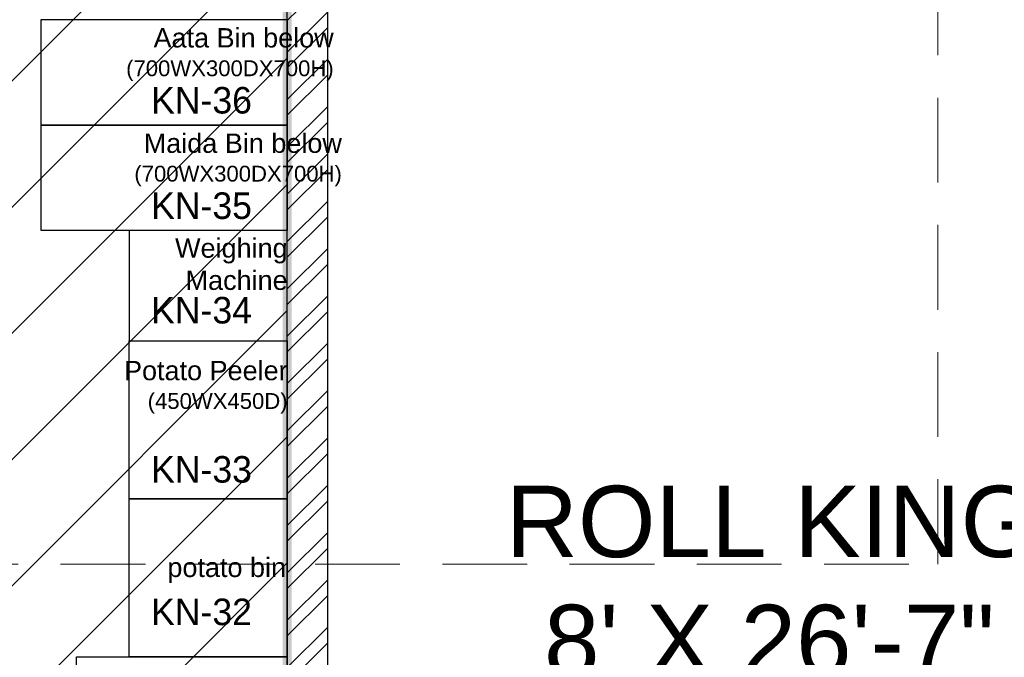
# Model space of a CAD drawing. Header units: inches. Extents: x 704 to 259546, y -107711 to 151004.
# Tile 97 of 243: x 127591 to 127701, y 20845 to 20917. Entities that reach past the tile are written whole.
import ezdxf
from ezdxf.enums import TextEntityAlignment as Align

# ---------------------------------------------------------------- set-up
doc = ezdxf.new("R2010")
doc.units = ezdxf.units.IN
doc.header["$MEASUREMENT"] = 0
doc.linetypes.add('HIDDEN', pattern=[0.375, 0.25, -0.125])
for name, color, linetype, lineweight in [('EQUIP DIM', 8, 'Continuous', 0), ('EQUIPMENT', 3, 'Continuous', 25), ('FLOOR RAISE', 4, 'Continuous', 5), ('PD_BRICK WALL_230', 4, 'Continuous', 50), ('PD_COLUMN', 2, 'Continuous', 60), ('PD_HATCH', 45, 'Continuous', 9)]:
    doc.layers.add(name, color=color, linetype=linetype, lineweight=lineweight)
doc.layers.add('PD_025_TEXT', color=61, linetype='Continuous')
doc.layers.add('PP BALL VALVE', color=7, linetype='Continuous')
doc.styles.add('Arial', font='GOTHIC.TTF')
doc.styles.get("Standard").update_dxf_attribs({"font": 'arial.ttf', "height": 6})
doc.styles.add('style1', font='arial.ttf', dxfattribs={"height": 500})

# ---------------------------------------------------------------- blocks, each defined once
blk = doc.blocks.new('columns2')
at = {"layer": 'PD_HATCH', "color": 8, "linetype": 'HIDDEN', "ltscale": 38}
for p, q in [((556.5, -721), (556.5, -575)), ((387, -721), (556.5, -721))]:
    blk.add_line(p, q, dxfattribs=at)
blk = doc.blocks.new('A$C1D4F2A26')
at = {"layer": 'EQUIPMENT', "color": 8}
for points in [[(6005.6, -2540), (6705.6, -2540), (6705.6, -2840), (6005.6, -2840)], [(6005.6, -2840), (6705.6, -2840), (6705.6, -3140), (6005.6, -3140)], [(6105.6, -4353.9), (6705.6, -4353.9), (6705.6, -4953.9), (6105.6, -4953.9)]]:
    blk.add_lwpolyline(points, close=True, dxfattribs=at)
at = {"layer": 'EQUIPMENT', "color": 8, "ltscale": 12}
for points in [[(6255.6, -3453.9), (6705.6, -3453.9), (6705.6, -3140), (6255.6, -3140)], [(6705.6, -3903.9), (6255.6, -3903.9), (6255.6, -3453.9), (6705.6, -3453.9)], [(6705.6, -4353.9), (6255.6, -4353.9), (6255.6, -3903.9), (6705.6, -3903.9)]]:
    blk.add_lwpolyline(points, close=True, dxfattribs=at)
at = {"layer": 'EQUIP DIM', "color": 8, "ltscale": 50, "style": 'Arial'}
for s, p in [('KN-36', (6461.8, -2769.5)), ('KN-35', (6461.8, -3069.5)), ('KN-34', (6461.8, -3367)), ('KN-33', (6461.8, -3820)), ('KN-32', (6461.8, -4225.6))]:
    blk.add_text(s, height=75.58, rotation=0.0006, dxfattribs=at).set_placement(p, align=Align.MIDDLE_CENTER)
at = {"layer": 'EQUIP DIM', "color": 8, "char_height": 45}
for s, insert, width, attachment_point, rotation in [('\\pi28.439;{\\H1.2222x;\\C256;3 Bowl Sink for Dishwash \\P\\pi125.42;with overhead shelf \\P\\pi79.124;(1500WX700DX850H)}', (6119, -7436.2), 915.303, 1, 89.8004), ('{\\H1.2222x;\\C256;Aata Bin below\\P\\H0.81818x;(700WX300DX700H)}', (6837.7, -2564.3), 999.812, 3, 0.0001), ('{\\H1.2222x;\\C256;Maida Bin below\\P\\H0.81818x;(700WX300DX700H)}', (6861, -2864.2), 999.812, 3, 0.0001), ('{\\H1.2222x;\\C256;Weighing Machine}', (6706.7, -3162.6), 452.378, 3, 0.0003), ('{\\H1.2222x;\\C256;Potato Peeler\\P\\H0.81818x;(450WX450D)}', (6706.7, -3511.3), 452.378, 3, 0.0003), ('{\\H1.2222x;\\C256;potato bin}', (6702.1, -4071.4), 452.378, 3, 0.0003)]:
    blk.add_mtext(s, dxfattribs=dict(at, insert=insert, width=width, attachment_point=attachment_point, rotation=rotation))
blk = doc.blocks.new('GF')
at = {"layer": 'PD_HATCH'}
h = blk.add_hatch(dxfattribs=at)
h.set_pattern_fill('ANSI32', color=8, scale=10)
h.set_pattern_definition([(45, (-14275.403, 2047.8815), (-2.65165043, 2.65165043), []), (45, (-14273.6353, 2047.8815), (-2.65165043, 2.65165043), [])])
h.paths.add_polyline_path([(128238.35, 20697.64), (128071.85, 20697.64), (128071.85, 20688.64), (128238.35, 20688.64)])
h.paths.add_polyline_path([(128056.85, 20697.64), (128034.35, 20697.64), (128034.35, 20688.64), (128056.85, 20688.64)])
h.paths.add_polyline_path([(127914.35, 20697.64), (127891.85, 20697.64), (127891.85, 20688.64), (127914.35, 20688.64)])
h.paths.add_polyline_path([(127876.85, 20697.64), (127852.1, 20697.64), (127852.1, 20688.64), (127876.85, 20688.64)])
h.paths.add_polyline_path([(127721.48, 20697.64), (127707.35, 20697.64), (127707.35, 20688.64), (127732.1, 20688.64), (127732.1, 20697.64), (127725.98, 20697.64), (127725.98, 21016.63), (127721.48, 21016.63)])
h.paths.add_polyline_path([(127620.98, 21016.64), (127625.48, 21016.64), (127625.48, 20697.64), (127620.98, 20697.64)])
h.paths.add_polyline_path([(127338.35, 20688.64), (127363.1, 20688.64), (127363.1, 20697.64), (127356.98, 20697.64), (127356.98, 21016.64), (127332.98, 21016.64), (127332.98, 21012.14), (127352.48, 21012.14), (127352.48, 20697.64), (127338.35, 20697.64)])
h.paths.add_polyline_path([(127667.6, 20697.64), (127692.35, 20697.64), (127692.35, 20688.64), (127667.6, 20688.64)])
h.paths.add_polyline_path([(127547.6, 20697.64), (127522.85, 20697.64), (127522.85, 20688.64), (127547.6, 20688.64)])
h.paths.add_polyline_path([(127483.1, 20697.64), (127507.85, 20697.64), (127507.85, 20688.64), (127483.1, 20688.64)])
at = {"layer": 'PD_BRICK WALL_230', "color": 8, "lineweight": 30}
blk.add_lwpolyline([(127620.98, 21016.64), (127625.48, 21016.64), (127625.48, 20697.64), (127620.98, 20697.64)], close=True, dxfattribs=at)
at = {"layer": 'EQUIPMENT', "color": 8, "xscale": 0.03937002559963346, "yscale": 0.03937002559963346, "zscale": 0.03937002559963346}
blk.add_blockref('A$C1D4F2A26', (127356.98, 21016.64), dxfattribs=at)
at = {"layer": 'PD_COLUMN', "color": 8}
blk.add_blockref('columns2', (127137.35, 21576.64), dxfattribs=at)
at = {"layer": 'PD_025_TEXT', "color": 8, "char_height": 8, "attachment_point": 1, "style": 'style1'}
for s, width, insert in [('\\pi76.898; DOMINOS \\P\\pi72.41;17\'-2 X 38\'-7"', 209.7149, (127163.93, 20909.57)), ('\\pi31.096;ROLL KING\\P\\pi35.366;8\' X 26\'-7"', 120.2385, (127614.37, 20864.41))]:
    blk.add_mtext_dynamic_manual_height_columns(s, width=width, gutter_width=60, heights=[0], dxfattribs=dict(at, insert=insert))

msp = doc.modelspace()

# ---------------------------------------------------------------- hatches: boundary and pattern name
at = {"layer": 'FLOOR RAISE'}
h = msp.add_hatch(dxfattribs=at)
h.set_pattern_fill('ANSI31', color=256, scale=80)
h.set_pattern_definition([(45, (996.19, 0), (-7.0710678, 7.0710678), [])])
h.paths.add_polyline_path([(127356.978, 20697.635), (127356.979, 21010.73), (127506.35, 21010.73), (127506.35, 20998.635), (127524.76, 20998.635), (127524.76, 21010.729), (127620.978, 21010.729), (127620.978, 20697.635), (127522.85, 20697.635), (127522.856, 20706.63), (127507.85, 20706.63), (127507.85, 20697.635), (127363.1, 20697.635)])

# ---------------------------------------------------------------- linework, layer by layer
at = {"layer": 'FLOOR RAISE', "const_width": 1}
msp.add_lwpolyline([(127363.1, 20697.635), (127356.978, 20697.635), (127356.979, 21010.73), (127506.35, 21010.73), (127506.35, 20998.635), (127524.76, 20998.635), (127524.76, 21010.729), (127620.978, 21010.729), (127620.978, 20697.635), (127522.85, 20697.635), (127522.856, 20706.63), (127507.85, 20706.63), (127507.85, 20697.635), (127363.1, 20697.635)], dxfattribs=at)
at = {"layer": 'PP BALL VALVE', "lineweight": 53}
msp.add_circle((130061.482, 21646.646), 129357.588, dxfattribs=at)

# ---------------------------------------------------------------- block references
at = {"lineweight": 53}
msp.add_blockref('GF', (0, 0), dxfattribs=at)

doc.saveas('drawing.dxf')
